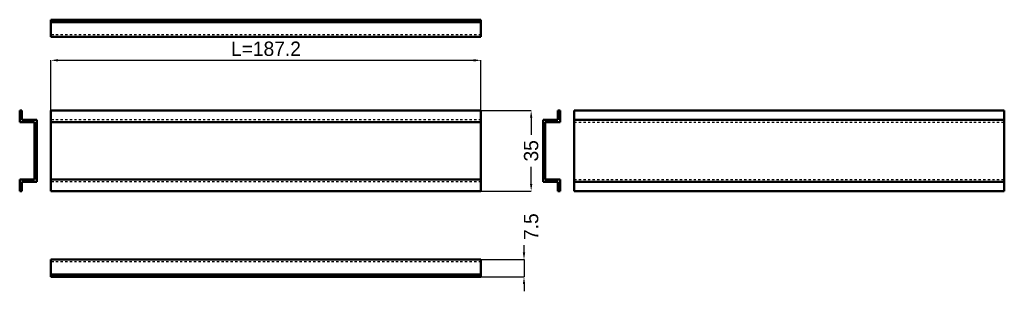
# Model space of a CAD drawing. Header units: millimetres. Extents: x 0 to 429, y -6 to 112.
import ezdxf

# ---------------------------------------------------------------- set-up
doc = ezdxf.new("R2010")
doc.units = ezdxf.units.MM
doc.linetypes.add('Dashed', pattern=[2, 1, -1])
for name, color, linetype, lineweight in [('AM_0', 7, 'Continuous', 50), ('AM_5', 3, 'Continuous', 25), ('AM_9', 6, 'Dashed', 25)]:
    doc.layers.add(name, color=color, linetype=linetype, lineweight=lineweight)
doc.dimstyles.new('ISO-25', dxfattribs={"dimtxt": 2.5, "dimasz": 2.5, "dimexe": 1.25, "dimexo": 0.625, "dimtad": 1, "dimtxsty": 'Standard', "dimcen": 2.5, "dimadec": 0, "dimazin": 0, "dimtfac": 1, "dimtmove": 0, "dimatfit": 3, "dimfxl": 1, "dimarcsym": 0})

# ---------------------------------------------------------------- blocks, each defined once
blk = doc.blocks.new('1_BDR3520_0__0_in_BDR3520_0__1300')
at = {"layer": 'AM_0'}
for p, q in [((13.5896, 7.5), (13.5896, 0)), ((200.7896, 7.5), (13.5896, 7.5)), ((200.7896, 7.5), (200.7896, 0)), ((200.7896, 1), (13.5896, 1)), ((200.7896, 0), (13.5896, 0))]:
    blk.add_line(p, q, dxfattribs=at)
at = {"layer": 'AM_9'}
blk.add_line((200.7896, 6.5), (13.5896, 6.5), dxfattribs=at)
blk = doc.blocks.new('2_BDR3520_0__0_in_BDR3520_0__1300')
at = {"layer": 'AM_0'}
for p, q in [((1, 72.3016), (0, 72.3016)), ((0, 72.3016), (0, 67.3016)), ((1, 68.3016), (1, 72.3016)), ((0, 67.3016), (6.5, 67.3016)), ((7.5, 68.3016), (1, 68.3016)), ((6.5, 67.3016), (6.5, 42.3016)), ((7.5, 41.3016), (7.5, 68.3016)), ((0, 42.3016), (0, 37.3016)), ((6.5, 42.3016), (0, 42.3016)), ((1, 37.3016), (1, 41.3016)), ((1, 41.3016), (7.5, 41.3016)), ((0, 37.3016), (1, 37.3016))]:
    blk.add_line(p, q, dxfattribs=at)
blk = doc.blocks.new('3_BDR3520_0__0_in_BDR3520_0__1300')
at = {"layer": 'AM_0'}
for p, q in [((200.7896, 72.3016), (13.5896, 72.3016)), ((13.5896, 72.3016), (13.5896, 37.3016)), ((200.7896, 72.3016), (200.7896, 37.3016)), ((200.7896, 67.3016), (13.5896, 67.3016)), ((200.7896, 42.3016), (13.5896, 42.3016)), ((200.7896, 37.3016), (13.5896, 37.3016))]:
    blk.add_line(p, q, dxfattribs=at)
at = {"layer": 'AM_9'}
for p, q in [((200.7896, 68.3016), (13.5896, 68.3016)), ((200.7896, 41.3016), (13.5896, 41.3016))]:
    blk.add_line(p, q, dxfattribs=at)
blk = doc.blocks.new('4_BDR3520_0__0_in_BDR3520_0__1300')
at = {"layer": 'AM_0'}
for p, q in [((234.28, 72.3), (235.28, 72.3)), ((234.28, 68.3), (234.28, 72.3)), ((235.28, 72.3), (235.28, 67.3)), ((227.78, 68.3), (234.28, 68.3)), ((227.78, 41.3), (227.78, 68.3)), ((235.28, 67.3), (228.78, 67.3)), ((228.78, 67.3), (228.78, 42.3)), ((234.28, 41.3), (227.78, 41.3)), ((228.78, 42.3), (235.28, 42.3)), ((234.28, 37.3), (234.28, 41.3)), ((235.28, 42.3), (235.28, 37.3)), ((235.28, 37.3), (234.28, 37.3))]:
    blk.add_line(p, q, dxfattribs=at)
blk = doc.blocks.new('5_BDR3520_0__0_in_BDR3520_0__1300')
at = {"layer": 'AM_0'}
for p, q in [((241.37, 37.3), (241.37, 72.3)), ((241.37, 72.3), (428.57, 72.3)), ((428.57, 37.3), (428.57, 72.3)), ((241.37, 68.3), (428.57, 68.3)), ((241.37, 41.3), (428.57, 41.3)), ((241.37, 37.3), (428.57, 37.3))]:
    blk.add_line(p, q, dxfattribs=at)
at = {"layer": 'AM_9'}
for p, q in [((241.37, 67.3), (428.57, 67.3)), ((241.37, 42.3), (428.57, 42.3))]:
    blk.add_line(p, q, dxfattribs=at)
blk = doc.blocks.new('6_BDR3520_0__0_in_BDR3520_0__1300')
at = {"layer": 'AM_0'}
for p, q in [((13.5896, 111.7872), (13.5896, 104.2872)), ((200.7896, 111.7872), (13.5896, 111.7872)), ((200.7896, 111.7872), (200.7896, 104.2872)), ((200.7896, 110.7872), (13.5896, 110.7872)), ((200.7896, 104.2872), (13.5896, 104.2872))]:
    blk.add_line(p, q, dxfattribs=at)
at = {"layer": 'AM_9'}
blk.add_line((200.7896, 105.2872), (13.5896, 105.2872), dxfattribs=at)
blk = doc.blocks.new('*D7')
at = {"layer": 'AM_5', "color": 0, "lineweight": -2}
for p, q in [((219.51, 10.62), (219.51, 13.74)), ((200.79, 7.5), (219.51, 7.5)), ((219.51, 7.5), (219.51, 0)), ((200.79, 0), (219.51, 0)), ((219.51, -3.12), (219.51, -6.24))]:
    blk.add_line(p, q, dxfattribs=at)
at = {"layer": 'AM_5', "color": 0}
for points in [[(218.99, 10.62), (220.03, 10.62), (219.51, 7.5)], [(220.03, -3.12), (218.99, -3.12), (219.51, 0)]]:
    blk.add_solid(points, dxfattribs=at)
at = {"layer": 'Defpoints', "color": 0}
for p in [(200.79, 7.5), (200.79, 0), (219.51, 0)]:
    blk.add_point(p, dxfattribs=at)
at = {"layer": 'AM_5', "color": 0, "insert": (222.63, 21.85), "char_height": 6.24, "attachment_point": 5, "rotation": 90}
blk.add_mtext('7.5', dxfattribs=at)
blk = doc.blocks.new('*D8')
at = {"layer": 'AM_5', "color": 0, "lineweight": -2}
for p, q in [((13.5896, 72.3016), (13.5896, 94.1416)), ((16.7096, 94.1416), (197.6696, 94.1416)), ((200.7896, 72.3016), (200.7896, 94.1416))]:
    blk.add_line(p, q, dxfattribs=at)
at = {"layer": 'AM_5', "color": 0}
for points in [[(16.7096, 94.6616), (16.7096, 93.6216), (13.5896, 94.1416)], [(197.6696, 93.6216), (197.6696, 94.6616), (200.7896, 94.1416)]]:
    blk.add_solid(points, dxfattribs=at)
at = {"layer": 'Defpoints', "color": 0}
for p in [(200.7896, 91.0216), (13.5896, 72.3016), (200.7896, 72.3016)]:
    blk.add_point(p, dxfattribs=at)
at = {"layer": 'AM_5', "color": 0, "insert": (107.1896, 99.1336), "char_height": 6.24, "attachment_point": 5}
blk.add_mtext('L=187.2', dxfattribs=at)
blk = doc.blocks.new('*D9')
at = {"layer": 'AM_5', "color": 0, "lineweight": -2}
for p, q in [((200.79, 72.3), (222.63, 72.3)), ((222.63, 69.18), (222.63, 61.73)), ((222.63, 40.42), (222.63, 47.88)), ((200.79, 37.3), (222.63, 37.3))]:
    blk.add_line(p, q, dxfattribs=at)
at = {"layer": 'AM_5', "color": 0}
for points in [[(223.15, 69.18), (222.11, 69.18), (222.63, 72.3)], [(222.11, 40.42), (223.15, 40.42), (222.63, 37.3)]]:
    blk.add_solid(points, dxfattribs=at)
at = {"layer": 'Defpoints', "color": 0}
for p in [(200.79, 72.3), (200.79, 37.3), (219.51, 37.3)]:
    blk.add_point(p, dxfattribs=at)
at = {"layer": 'AM_5', "color": 0, "insert": (222.63, 54.8), "char_height": 6.24, "attachment_point": 5, "rotation": 90}
blk.add_mtext('35', dxfattribs=at)

msp = doc.modelspace()

# ---------------------------------------------------------------- block references
for name in ['6_BDR3520_0__0_in_BDR3520_0__1300', '2_BDR3520_0__0_in_BDR3520_0__1300', '3_BDR3520_0__0_in_BDR3520_0__1300', '4_BDR3520_0__0_in_BDR3520_0__1300', '5_BDR3520_0__0_in_BDR3520_0__1300', '1_BDR3520_0__0_in_BDR3520_0__1300']:
    msp.add_blockref(name, (0, 0))

# ---------------------------------------------------------------- dimensions: what is measured, and where the dimension line sits
at = {"layer": 'AM_5'}
dim = msp.add_linear_dim(base=(200.79, 94.142), p1=(13.59, 72.302), p2=(200.79, 72.302), text='L=187.2', dimstyle='ISO-25', override={"dimtxt": 6.24, "dimasz": 3.12, "dimexe": 0, "dimexo": 0, "dimgap": 1.872}, dxfattribs=at)
dim.commit()
dim.dimension.update_dxf_attribs({"geometry": '*D8', "text_midpoint": (107.19, 94.142), "dimtype": 160})
for base, p1, p2, text, picture, middle in [((222.63, 37.302), (200.79, 72.302), (200.79, 37.302), '35', '*D9', (222.63, 54.802)), ((219.51, 0), (200.79, 7.5), (200.79, 0), '7.5', '*D7', (222.63, 21.852))]:
    dim = msp.add_linear_dim(base=base, p1=p1, p2=p2, angle=90, text=text, dimstyle='ISO-25', override={"dimtxt": 6.24, "dimasz": 3.12, "dimexe": 0, "dimexo": 0, "dimgap": 1.872}, dxfattribs=at)
    dim.commit()
    dim.dimension.update_dxf_attribs({"geometry": picture, "text_midpoint": middle, "dimtype": 160, "text_rotation": 90})

doc.saveas('drawing.dxf')
